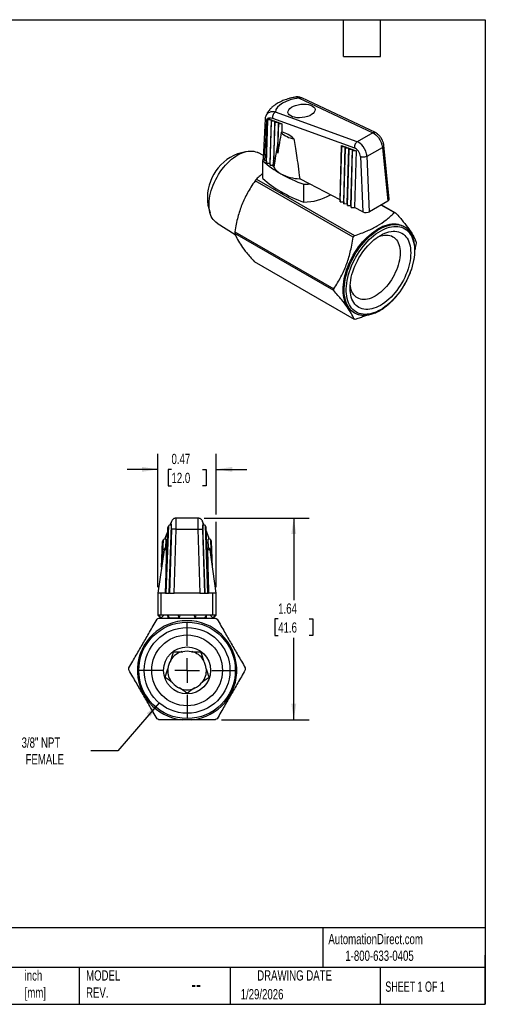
# Model space of a CAD drawing. Header units: inches. Extents: x 0.2 to 10.8, y 0.2 to 8.2.
# Tile 3 of 3: x 7 to 10.8, y 0.2 to 8.2. Entities that reach past the tile are written whole.
import ezdxf

# ---------------------------------------------------------------- set-up
doc = ezdxf.new("R2010")
doc.units = ezdxf.units.IN
doc.header["$MEASUREMENT"] = 0
doc.linetypes.add('SLD-Center', pattern=[0.75, 0.6, -0.05, 0.05, -0.05])
doc.linetypes.add('SLD-Solid', pattern=[0])
doc.layers.add('CENTER', color=40, linetype='SLD-Center')
doc.layers.add('DIMENSIONS', color=140, linetype='SLD-Solid', lineweight=25)
doc.layers.add('TEXT', color=140, linetype='SLD-Solid', lineweight=25)
doc.styles.add('SLDTEXTSTYLE0', font='TXT', dxfattribs={"width": 0.7})
doc.styles.add('SLDTEXTSTYLE1', font='TXT', dxfattribs={"width": 0.65})
doc.dimstyles.new('SLDDIMSTYLE0', dxfattribs={"dimtxt": 0.084961, "dimasz": 0.13, "dimexe": 0, "dimexo": 0.0625, "dimgap": 0.02124, "dimtad": 0, "dimtih": 1, "dimtoh": 1, "dimrnd": 1e-09, "dimzin": 12, "dimdsep": 46, "dimtxsty": 'SLDTEXTSTYLE0', "dimsah": 1, "dimcen": 0.09, "dimadec": 0, "dimazin": 3, "dimtfac": 1, "dimtofl": 0, "dimtmove": 0, "dimatfit": 3, "dimfxl": 0, "dimfrac": 2, "dimtolj": 1, "dimtzin": 12, "dimarcsym": 0})
doc.dimstyles.new('SLDDIMSTYLE1', dxfattribs={"dimtxt": 0.084961, "dimasz": 0.13, "dimexe": 0, "dimexo": 0.0625, "dimgap": 0.02124, "dimtad": 0, "dimtih": 1, "dimtoh": 1, "dimrnd": 1e-09, "dimdsep": 46, "dimtxsty": 'SLDTEXTSTYLE0', "dimsah": 1, "dimcen": 0.09, "dimadec": 0, "dimazin": 2, "dimtfac": 1, "dimtmove": 0, "dimatfit": 0, "dimfxl": 0, "dimfrac": 2, "dimtolj": 1, "dimtzin": 12, "dimarcsym": 0})
doc.dimstyles.new('SLDDIMSTYLE4', dxfattribs={"dimtxt": 0.084961, "dimasz": 0.13, "dimexe": 0, "dimexo": 0.0625, "dimgap": 0.02124, "dimtad": 0, "dimtih": 1, "dimtoh": 1, "dimrnd": 1e-09, "dimzin": 12, "dimdsep": 46, "dimtxsty": 'SLDTEXTSTYLE0', "dimsah": 1, "dimcen": 0, "dimadec": 0, "dimazin": 3, "dimtfac": 1, "dimtofl": 0, "dimtmove": 0, "dimatfit": 3, "dimfxl": 0, "dimfrac": 2, "dimtolj": 1, "dimtzin": 12, "dimarcsym": 0})

# ---------------------------------------------------------------- blocks, each defined once
blk = doc.blocks.new('_D_4')
at = {"layer": 'DIMENSIONS'}
for p, q in [((8.1019, 2.6992), (7.7675, 2.3106)), ((7.7675, 2.3106), (7.5488, 2.3106))]:
    blk.add_line(p, q, dxfattribs=at)
blk.add_solid([(8.1019, 2.6992), (8.0019, 2.6137), (8.0322, 2.5876)], dxfattribs=at)
at = {"layer": 'DIMENSIONS', "char_height": 0.08333, "attachment_point": 1, "style": 'SLDTEXTSTYLE0'}
for s, insert in [('3/8" NPT', (6.9858, 2.4181)), ('FEMALE', (7.0182, 2.283))]:
    blk.add_mtext(s, dxfattribs=dict(at, insert=insert))
blk = doc.blocks.new('_D_5')
at = {"layer": 'DIMENSIONS'}
for p, q in [((8.4684, 4.2), (9.3203, 4.2)), ((9.1953, 4.2), (9.1953, 3.5349)), ((9.0691, 3.3809), (9.0405, 3.3809)), ((9.0405, 3.3809), (9.0405, 3.2459)), ((9.3215, 3.3809), (9.3501, 3.3809)), ((9.3501, 3.3809), (9.3501, 3.2459)), ((9.0405, 3.2459), (9.0691, 3.2459)), ((9.1953, 2.5617), (9.1953, 3.2268)), ((9.3501, 3.2459), (9.3215, 3.2459)), ((8.6078, 2.5617), (9.3203, 2.5617))]:
    blk.add_line(p, q, dxfattribs=at)
for points in [[(9.1953, 4.2), (9.1753, 4.07), (9.2153, 4.07)], [(9.1953, 2.5617), (9.2153, 2.6917), (9.1753, 2.6917)]]:
    blk.add_solid(points, dxfattribs=at)
at = {"layer": 'DIMENSIONS', "char_height": 0.08333, "attachment_point": 1, "style": 'SLDTEXTSTYLE0'}
for s, insert in [('1.64', (9.0691, 3.5073)), ('41.6', (9.0691, 3.3533))]:
    blk.add_mtext(s, dxfattribs=dict(at, insert=insert))
blk = doc.blocks.new('_D_6')
at = {"layer": 'DIMENSIONS'}
for p, q in [((8.0929, 3.6393), (8.0929, 4.7214)), ((8.5653, 4.23), (8.5653, 4.7214)), ((8.0929, 4.5964), (7.8429, 4.5964)), ((8.2029, 4.5964), (8.1744, 4.5964)), ((8.1744, 4.5964), (8.1744, 4.4613)), ((8.4554, 4.5964), (8.4839, 4.5964)), ((8.4839, 4.5964), (8.4839, 4.4613)), ((8.5653, 4.5964), (8.8153, 4.5964)), ((8.1744, 4.4613), (8.2029, 4.4613)), ((8.4839, 4.4613), (8.4554, 4.4613)), ((8.5653, 3.6393), (8.5653, 4.17))]:
    blk.add_line(p, q, dxfattribs=at)
for points in [[(8.0929, 4.5964), (7.9629, 4.6164), (7.9629, 4.5764)], [(8.5653, 4.5964), (8.6953, 4.5764), (8.6953, 4.6164)]]:
    blk.add_solid(points, dxfattribs=at)
at = {"layer": 'DIMENSIONS', "char_height": 0.08333, "attachment_point": 1, "style": 'SLDTEXTSTYLE0'}
for s, insert in [('0.47', (8.2029, 4.7228)), ('12.0', (8.2029, 4.5687))]:
    blk.add_mtext(s, dxfattribs=dict(at, insert=insert))
blk = doc.blocks.new('SW_CENTERMARKSYMBOL_0')
at = {"layer": 'CENTER', "color": 0}
for p, q in [((0, 0.2), (0, 0.3874)), ((0, 0), (0, 0.1)), ((-0.2, 0), (-0.3874, 0)), ((0, 0), (-0.1, 0)), ((0, 0), (0, -0.1)), ((0, 0), (0.1, 0)), ((0.2, 0), (0.3874, 0)), ((0, -0.2), (0, -0.3874))]:
    blk.add_line(p, q, dxfattribs=at)

msp = doc.modelspace()

# ---------------------------------------------------------------- linework, layer by layer
for p, q in [((9.2402, 7.6122), (9.8368, 7.3311)), ((9.8574, 7.3327), (9.2608, 7.6138)), ((8.9625, 7.4419), (8.9477, 7.1223)), ((8.9684, 7.4678), (8.9675, 7.4656)), ((8.9727, 7.0995), (8.9824, 7.4448)), ((8.9839, 7.4342), (8.9825, 7.4474)), ((8.9843, 7.4467), (9.0118, 7.4367)), ((9.0231, 7.4502), (9.6873, 7.2081)), ((9.7099, 7.2579), (9.0457, 7.4999)), ((8.974, 7.0841), (8.9839, 7.4342)), ((9.0118, 7.4367), (8.9839, 7.4342)), ((9.0118, 7.4367), (9.0018, 7.0843)), ((9.0032, 7.0688), (9.0132, 7.4235)), ((9.0118, 7.4367), (9.0411, 7.426)), ((9.0132, 7.4235), (9.0118, 7.4367)), ((9.0411, 7.426), (9.0132, 7.4235)), ((9.0411, 7.426), (9.032, 7.1056)), ((9.0324, 7.0535), (9.0425, 7.4128)), ((9.0411, 7.426), (9.0704, 7.4154)), ((9.0425, 7.4128), (9.0411, 7.426)), ((9.0704, 7.4154), (9.0425, 7.4128)), ((9.0651, 7.1662), (9.0718, 7.4022)), ((9.0704, 7.4154), (9.0658, 7.2525)), ((9.0704, 7.4154), (9.0996, 7.4047)), ((9.0718, 7.4022), (9.0704, 7.4154)), ((9.0996, 7.4047), (9.0718, 7.4022)), ((9.0996, 7.4047), (9.0977, 7.3364)), ((9.8368, 7.3311), (9.7099, 7.2579)), ((9.5713, 6.786), (9.5838, 7.2282)), ((9.5727, 6.77), (9.5853, 7.215)), ((9.5838, 7.2282), (9.6131, 7.2175)), ((9.5853, 7.215), (9.5838, 7.2282)), ((9.6131, 7.2175), (9.5853, 7.215)), ((9.6005, 6.7708), (9.6131, 7.2175)), ((9.6019, 6.7547), (9.6145, 7.2043)), ((9.6131, 7.2175), (9.6424, 7.2068)), ((9.6145, 7.2043), (9.6131, 7.2175)), ((9.6424, 7.2068), (9.6145, 7.2043)), ((9.6297, 6.7555), (9.6424, 7.2068)), ((9.6424, 7.2068), (9.6717, 7.1962)), ((9.6438, 7.1937), (9.6424, 7.2068)), ((9.7899, 7.1402), (9.9148, 7.2123)), ((9.9148, 7.2123), (9.9583, 6.7749)), ((9.9697, 6.7923), (9.9262, 7.2295)), ((8.8027, 7.1773), (8.7393, 7.1608)), ((8.9488, 7.1453), (8.9026, 7.1697)), ((9.631, 6.7394), (9.6438, 7.1937)), ((9.6717, 7.1962), (9.6438, 7.1937)), ((9.6588, 6.7402), (9.6717, 7.1962)), ((9.6602, 6.7242), (9.6731, 7.183)), ((9.6717, 7.1962), (9.701, 7.1855)), ((9.6731, 7.183), (9.6717, 7.1962)), ((9.701, 7.1855), (9.6731, 7.183)), ((9.701, 7.1855), (9.688, 6.725)), ((9.7357, 7.1377), (9.7565, 6.6891)), ((9.8108, 6.6898), (9.7899, 7.1402)), ((8.9437, 6.9599), (8.9437, 7.1046)), ((8.9727, 7.0995), (8.9606, 7.1058)), ((8.9727, 7.0995), (8.974, 7.0841)), ((8.974, 7.0841), (9.0018, 7.0843)), ((9.0018, 7.0843), (9.0032, 7.0688)), ((9.0032, 7.0688), (9.026, 7.069)), ((9.032, 7.1056), (9.026, 7.069)), ((9.0322, 7.0548), (9.0324, 7.0535)), ((9.0324, 7.0535), (9.033, 7.0535)), ((9.6772, 6.4822), (8.8815, 6.9415)), ((8.8922, 6.9546), (9.6877, 6.4953)), ((9.3231, 6.916), (9.2432, 6.9579)), ((9.2766, 6.7678), (9.2766, 6.9124)), ((9.5713, 6.786), (9.3231, 6.916)), ((9.0911, 6.8529), (9.1064, 6.844)), ((8.4982, 6.7431), (8.5156, 6.6799)), ((9.5713, 6.786), (9.5727, 6.77)), ((9.5727, 6.77), (9.6005, 6.7708)), ((9.6005, 6.7708), (9.6019, 6.7547)), ((9.6019, 6.7547), (9.6297, 6.7555)), ((9.6297, 6.7555), (9.631, 6.7394)), ((9.631, 6.7394), (9.6588, 6.7402)), ((9.6588, 6.7402), (9.6602, 6.7242)), ((9.6602, 6.7242), (9.688, 6.725)), ((9.7565, 6.6891), (9.688, 6.725)), ((9.9583, 6.7749), (9.8108, 6.6898)), ((10.0111, 6.6821), (9.9043, 6.7437)), ((9.9087, 6.7463), (10.0218, 6.6811)), ((8.5721, 6.5973), (8.719, 6.5048)), ((10.0919, 6.5675), (10.0835, 6.5723)), ((9.5197, 6.0488), (8.7156, 6.513)), ((8.7158, 6.527), (9.5195, 6.063)), ((8.8733, 6.2852), (9.6855, 5.8164)), ((9.68, 5.8733), (9.6884, 5.8685)), ((8.2026, 4.1741), (8.1904, 4.1422)), ((8.1928, 4.1424), (8.2001, 4.1615)), ((8.203, 4.1742), (8.2001, 4.1615)), ((8.4184, 4.2), (8.2398, 4.2)), ((8.4553, 4.1741), (8.4581, 4.1615)), ((8.4678, 4.1422), (8.4556, 4.1741)), ((8.4581, 4.1615), (8.4654, 4.1424)), ((8.1523, 4.0362), (8.1721, 4.0881)), ((8.1547, 3.5893), (8.1733, 4.1245)), ((8.1723, 4.0947), (8.1548, 4.0488)), ((8.1566, 3.5893), (8.1755, 4.1301)), ((8.1585, 3.5893), (8.1776, 4.1356)), ((8.1604, 3.5893), (8.1797, 4.1411)), ((8.1753, 4.1247), (8.1733, 4.1245)), ((8.1774, 4.1303), (8.1755, 4.1301)), ((8.1795, 4.1358), (8.1776, 4.1356)), ((8.2004, 4.1432), (8.1797, 4.1411)), ((8.2004, 4.1432), (8.1811, 3.5893)), ((8.2015, 4.1081), (8.1856, 3.5893)), ((8.2248, 3.5893), (8.2408, 4.1102)), ((8.2408, 4.1102), (8.4174, 4.1102)), ((8.4174, 4.1102), (8.4334, 3.5893)), ((8.4727, 3.5893), (8.4567, 4.1081)), ((8.4772, 3.5893), (8.4579, 4.1432)), ((8.4786, 4.1411), (8.4579, 4.1432)), ((8.4978, 3.5893), (8.4786, 4.1411)), ((8.4807, 4.1356), (8.4787, 4.1358)), ((8.4997, 3.5893), (8.4807, 4.1356)), ((8.4828, 4.1301), (8.4809, 4.1303)), ((8.5016, 3.5893), (8.4828, 4.1301)), ((8.4849, 4.1245), (8.483, 4.1247)), ((8.5036, 3.5893), (8.4849, 4.1245)), ((8.5034, 4.0488), (8.4859, 4.0947)), ((8.4862, 4.0881), (8.5059, 4.0362)), ((8.1228, 3.8019), (8.1301, 4.0111)), ((8.1253, 3.82), (8.1322, 4.0166)), ((8.1279, 3.8382), (8.1343, 4.0222)), ((8.132, 4.0113), (8.1301, 4.0111)), ((8.1304, 3.8563), (8.1364, 4.0277)), ((8.1341, 4.0168), (8.1322, 4.0166)), ((8.1362, 4.0223), (8.1343, 4.0222)), ((8.1571, 4.0298), (8.1364, 4.0277)), ((8.1551, 4.0488), (8.1523, 4.0362)), ((8.1571, 4.0298), (8.1546, 3.9574)), ((8.5037, 3.9574), (8.5011, 4.0298)), ((8.5218, 4.0277), (8.5011, 4.0298)), ((8.5059, 4.0362), (8.5031, 4.0488)), ((8.5278, 3.8563), (8.5218, 4.0277)), ((8.5239, 4.0222), (8.522, 4.0223)), ((8.5304, 3.8382), (8.5239, 4.0222)), ((8.5261, 4.0166), (8.5241, 4.0168)), ((8.5329, 3.82), (8.5261, 4.0166)), ((8.5282, 4.0111), (8.5262, 4.0113)), ((8.5355, 3.8019), (8.5282, 4.0111)), ((8.1427, 3.9436), (8.0929, 3.5893)), ((8.1605, 3.9436), (8.1427, 3.9436)), ((8.5155, 3.9436), (8.4977, 3.9436)), ((8.5653, 3.5893), (8.5155, 3.9436)), ((8.0929, 3.5893), (8.0929, 3.4121)), ((8.1198, 3.5893), (8.0929, 3.5893)), ((8.1198, 3.4121), (8.1198, 3.5893)), ((8.1547, 3.5893), (8.1198, 3.5893)), ((8.1547, 3.5893), (8.1566, 3.5893)), ((8.1566, 3.5893), (8.1585, 3.5893)), ((8.1585, 3.5893), (8.1604, 3.5893)), ((8.1604, 3.5893), (8.1811, 3.5893)), ((8.1856, 3.5893), (8.1811, 3.5893)), ((8.1856, 3.5893), (8.2248, 3.5893)), ((8.4334, 3.5893), (8.2248, 3.5893)), ((8.4334, 3.5893), (8.4727, 3.5893)), ((8.4772, 3.5893), (8.4727, 3.5893)), ((8.4772, 3.5893), (8.4978, 3.5893)), ((8.4978, 3.5893), (8.4997, 3.5893)), ((8.4997, 3.5893), (8.5016, 3.5893)), ((8.5016, 3.5893), (8.5036, 3.5893)), ((8.5385, 3.5893), (8.5036, 3.5893)), ((8.5385, 3.4121), (8.5385, 3.5893)), ((8.5653, 3.5893), (8.5385, 3.5893)), ((8.5653, 3.4121), (8.5653, 3.5893)), ((8.0929, 3.4121), (8.1146, 3.3905)), ((8.1198, 3.4121), (8.0929, 3.4121)), ((8.1196, 3.3905), (8.0985, 3.4121)), ((8.1146, 3.3905), (8.1196, 3.3905)), ((8.1408, 3.4121), (8.1196, 3.3905)), ((8.5385, 3.4121), (8.1198, 3.4121)), ((8.1748, 3.4043), (8.1695, 3.4121)), ((8.1696, 3.4121), (8.1842, 3.3905)), ((8.1726, 3.4043), (8.1726, 3.3885)), ((8.1748, 3.4043), (8.1726, 3.4043)), ((8.1842, 3.3905), (8.2646, 3.3905)), ((8.2646, 3.3905), (8.2581, 3.4121)), ((8.2711, 3.4121), (8.2646, 3.3905)), ((8.3937, 3.3905), (8.3872, 3.4121)), ((8.4002, 3.4121), (8.3937, 3.3905)), ((8.3937, 3.3905), (8.4741, 3.3905)), ((8.4741, 3.3905), (8.4887, 3.4121)), ((8.4856, 3.4043), (8.4834, 3.4043)), ((8.4856, 3.3885), (8.4856, 3.4043)), ((8.5386, 3.3905), (8.5175, 3.4121)), ((8.5175, 3.4121), (8.5386, 3.3905)), ((8.5653, 3.4121), (8.5385, 3.4121)), ((8.5597, 3.4121), (8.5386, 3.3905)), ((8.5386, 3.3905), (8.5437, 3.3905)), ((8.5437, 3.3905), (8.5653, 3.4121))]:
    msp.add_line(p, q)
at = {"flags": 128}
for points in [[(9.0658, 7.2525), (9.0571, 7.2), (9.048, 7.145), (9.0406, 7.1001), (9.033, 7.0535)], [(8.5721, 6.5973), (8.5613, 6.605), (8.5509, 6.6146), (8.5415, 6.6256), (8.5331, 6.6379), (8.5259, 6.6516), (8.5198, 6.6665), (8.5149, 6.6826), (8.5111, 6.6997), (8.5087, 6.7177), (8.5074, 6.7367), (8.5074, 6.7564), (8.5087, 6.7768), (8.5111, 6.7977), (8.5149, 6.8191), (8.5198, 6.8408), (8.5259, 6.8627), (8.5331, 6.8848), (8.5415, 6.9068), (8.5509, 6.9287), (8.5613, 6.9503), (8.5727, 6.9716), (8.585, 6.9924), (8.5981, 7.0125), (8.612, 7.032), (8.6266, 7.0507), (8.6418, 7.0685), (8.6575, 7.0853), (8.6737, 7.101), (8.6902, 7.1155), (8.707, 7.1288), (8.7239, 7.1407), (8.741, 7.1513), (8.7581, 7.1604), (8.775, 7.1681), (8.7918, 7.1742), (8.8083, 7.1787), (8.8245, 7.1817), (8.8402, 7.183), (8.8554, 7.1828), (8.87, 7.1809), (8.8839, 7.1775), (8.897, 7.1724), (8.9026, 7.1697)], [(9.0323, 7.054), (9.0287, 7.0617), (9.026, 7.069)], [(9.68, 5.8733), (9.6719, 5.8784), (9.6596, 5.8878), (9.6482, 5.8987), (9.6379, 5.911), (9.6286, 5.9246), (9.6205, 5.9395), (9.6135, 5.9557), (9.6076, 5.9731), (9.603, 5.9915), (9.5996, 6.011), (9.5974, 6.0314), (9.5965, 6.0526), (9.5968, 6.0746), (9.5983, 6.0972), (9.6011, 6.1203), (9.6051, 6.144), (9.6104, 6.1679), (9.6168, 6.1921), (9.6244, 6.2165), (9.6331, 6.2408), (9.6429, 6.2651), (9.6537, 6.2892), (9.6655, 6.313), (9.6783, 6.3364), (9.692, 6.3593), (9.7065, 6.3816), (9.7217, 6.4033), (9.7377, 6.4241), (9.7543, 6.4441), (9.7715, 6.463), (9.7891, 6.481), (9.8071, 6.4978), (9.8255, 6.5134), (9.8441, 6.5277), (9.8629, 6.5407), (9.8818, 6.5523), (9.9006, 6.5625), (9.9194, 6.5712), (9.938, 6.5783), (9.9564, 6.5839), (9.9744, 6.588), (9.9921, 6.5904), (10.0092, 6.5912), (10.0258, 6.5904), (10.0418, 6.588), (10.057, 6.584), (10.0715, 6.5784), (10.0835, 6.5723)], [(9.6682, 5.8827), (9.6679, 5.883), (9.6566, 5.8939), (9.6462, 5.9061), (9.637, 5.9198), (9.6288, 5.9347), (9.6218, 5.9509), (9.616, 5.9683), (9.6113, 5.9867), (9.6079, 6.0062), (9.6057, 6.0266), (9.6048, 6.0478), (9.6051, 6.0697), (9.6067, 6.0924), (9.6095, 6.1155), (9.6135, 6.1391), (9.6187, 6.1631), (9.6251, 6.1873), (9.6327, 6.2116), (9.6414, 6.236), (9.6512, 6.2603), (9.662, 6.2844), (9.6739, 6.3082), (9.6867, 6.3316), (9.7003, 6.3545), (9.7148, 6.3768), (9.7301, 6.3984), (9.7461, 6.4193), (9.7627, 6.4392), (9.7798, 6.4582), (9.7975, 6.4762), (9.8155, 6.493), (9.8339, 6.5086), (9.8525, 6.5229), (9.8713, 6.5359), (9.8901, 6.5475), (9.909, 6.5577), (9.9278, 6.5664), (9.9464, 6.5735), (9.9647, 6.5791), (9.9828, 6.5831), (10.0004, 6.5856), (10.0176, 6.5864), (10.0342, 6.5856), (10.0501, 6.5832), (10.0654, 6.5792), (10.0704, 6.5775)], [(9.8985, 5.8933), (9.88, 5.8833), (9.8615, 5.8749), (9.8433, 5.8679), (9.8253, 5.8624), (9.8076, 5.8586), (9.7903, 5.8563), (9.7735, 5.8556), (9.7573, 5.8565), (9.7417, 5.859), (9.7268, 5.863), (9.7127, 5.8687), (9.6994, 5.8759), (9.6869, 5.8846), (9.6755, 5.8947), (9.665, 5.9063), (9.6556, 5.9192), (9.6472, 5.9335), (9.64, 5.949), (9.6339, 5.9657), (9.629, 5.9835), (9.6253, 6.0023), (9.6229, 6.0221), (9.6216, 6.0427), (9.6216, 6.0641), (9.6229, 6.0861), (9.6253, 6.1087), (9.629, 6.1318), (9.6339, 6.1552), (9.64, 6.1789), (9.6472, 6.2028), (9.6556, 6.2267), (9.665, 6.2505), (9.6755, 6.2742), (9.6869, 6.2976), (9.6994, 6.3206), (9.7127, 6.3431), (9.7268, 6.3651), (9.7417, 6.3864), (9.7573, 6.4069), (9.7735, 6.4265), (9.7903, 6.4452), (9.8076, 6.4629), (9.8253, 6.4794), (9.8433, 6.4948), (9.8615, 6.5089), (9.88, 6.5217), (9.8985, 6.533), (9.917, 6.543), (9.9354, 6.5515), (9.9536, 6.5585), (9.9716, 6.5639), (9.9893, 6.5678), (10.0066, 6.5701), (10.0234, 6.5708), (10.0396, 6.5699), (10.0552, 6.5674), (10.0701, 6.5633), (10.0843, 6.5577), (10.0976, 6.5505), (10.11, 6.5418), (10.1215, 6.5317), (10.1319, 6.5201), (10.1414, 6.5071), (10.1497, 6.4929), (10.157, 6.4774), (10.163, 6.4607), (10.1679, 6.4429), (10.1716, 6.4241), (10.1741, 6.4043), (10.1753, 6.3837), (10.1753, 6.3623), (10.1741, 6.3403), (10.1716, 6.3177), (10.1679, 6.2946), (10.163, 6.2711), (10.157, 6.2474), (10.1497, 6.2236), (10.1414, 6.1997), (10.1319, 6.1759), (10.1215, 6.1522), (10.11, 6.1288), (10.0976, 6.1058), (10.0843, 6.0832), (10.0701, 6.0613), (10.0552, 6.04), (10.0396, 6.0195), (10.0234, 5.9998), (10.0066, 5.9811), (9.9893, 5.9635), (9.9716, 5.9469), (9.9536, 5.9316), (9.9354, 5.9175), (9.917, 5.9047), (9.8985, 5.8933)], [(9.8985, 5.9287), (9.8809, 5.9193), (9.8634, 5.9113), (9.8461, 5.9049), (9.8291, 5.9001), (9.8124, 5.8969), (9.7961, 5.8953), (9.7804, 5.8953), (9.7653, 5.8969), (9.7508, 5.9002), (9.7371, 5.905), (9.7243, 5.9114), (9.7123, 5.9194), (9.7012, 5.9288), (9.6912, 5.9397), (9.6822, 5.952), (9.6744, 5.9656), (9.6676, 5.9805), (9.6621, 5.9966), (9.6577, 6.0137), (9.6546, 6.0319), (9.6527, 6.051), (9.6521, 6.071), (9.6527, 6.0916), (9.6546, 6.1129), (9.6577, 6.1347), (9.6621, 6.1569), (9.6676, 6.1793), (9.6744, 6.202), (9.6822, 6.2247), (9.6912, 6.2473), (9.7012, 6.2698), (9.7123, 6.292), (9.7243, 6.3138), (9.7371, 6.3351), (9.7508, 6.3557), (9.7653, 6.3756), (9.7804, 6.3947), (9.7961, 6.4129), (9.8124, 6.43), (9.8291, 6.4461), (9.8461, 6.4609), (9.8634, 6.4745), (9.8809, 6.4868), (9.8985, 6.4977), (9.916, 6.5071), (9.9335, 6.515), (9.9508, 6.5214), (9.9679, 6.5262), (9.9846, 6.5294), (10.0008, 6.5311), (10.0165, 6.531), (10.0317, 6.5294), (10.0461, 6.5262), (10.0598, 6.5213), (10.0727, 6.5149), (10.0847, 6.507), (10.0957, 6.4975), (10.1057, 6.4866), (10.1147, 6.4744), (10.1226, 6.4607), (10.1293, 6.4459), (10.1349, 6.4298), (10.1392, 6.4126), (10.1423, 6.3945), (10.1442, 6.3753), (10.1448, 6.3554), (10.1442, 6.3348), (10.1423, 6.3135), (10.1392, 6.2917), (10.1349, 6.2695), (10.1293, 6.247), (10.1226, 6.2244), (10.1147, 6.2017), (10.1057, 6.179), (10.0957, 6.1565), (10.0847, 6.1344), (10.0727, 6.1126), (10.0598, 6.0913), (10.0461, 6.0707), (10.0317, 6.0507), (10.0165, 6.0316), (10.0008, 6.0135), (9.9846, 5.9963), (9.9679, 5.9803), (9.9508, 5.9654), (9.9335, 5.9518), (9.916, 5.9395), (9.8985, 5.9287)], [(9.8758, 6.4834), (9.8871, 6.4882), (9.9028, 6.4937), (9.9181, 6.4975), (9.9331, 6.4998), (9.9476, 6.5004), (9.9615, 6.4995), (9.9748, 6.4969), (9.9873, 6.4927), (9.999, 6.487), (10.0098, 6.4797), (10.0197, 6.4709), (10.0286, 6.4607), (10.0364, 6.4492), (10.0431, 6.4363), (10.0486, 6.4222), (10.0529, 6.407), (10.056, 6.3907), (10.0579, 6.3735), (10.0585, 6.3554), (10.0579, 6.3366), (10.056, 6.3173), (10.0529, 6.2974), (10.0486, 6.2771), (10.0431, 6.2567), (10.0364, 6.2361), (10.0286, 6.2155), (10.0197, 6.1951), (10.0098, 6.1749), (9.999, 6.1551), (9.9873, 6.1358), (9.9748, 6.1172), (9.9615, 6.0993), (9.9476, 6.0823), (9.9331, 6.0662), (9.9181, 6.0512), (9.9028, 6.0373), (9.8871, 6.0247), (9.8713, 6.0133), (9.8553, 6.0034)], [(9.8553, 6.0034), (9.8394, 5.9949), (9.8235, 5.988), (9.8079, 5.9825), (9.7925, 5.9786), (9.7775, 5.9764), (9.7631, 5.9757), (9.7491, 5.9767), (9.7359, 5.9793), (9.7233, 5.9834), (9.7116, 5.9892), (9.7008, 5.9965), (9.6909, 6.0052), (9.682, 6.0154), (9.6742, 6.027), (9.6676, 6.0399), (9.662, 6.054), (9.6577, 6.0692), (9.6546, 6.0855), (9.6531, 6.0977)], [(8.1605, 3.9436), (8.1597, 3.9494), (8.1589, 3.9536), (8.1581, 3.9564), (8.1573, 3.9577), (8.157, 3.9578)], [(8.4977, 3.9436), (8.4985, 3.9494), (8.4993, 3.9536), (8.5001, 3.9564), (8.5009, 3.9577), (8.5012, 3.9578)]]:
    msp.add_lwpolyline(points, dxfattribs=at)
for radius in [0.3917, 0.3484, 0.2874, 0.1909]:
    msp.add_circle((8.3291, 2.9633), radius)
for centre, radius, start, end in [((9.2259, 7.4705), 0.191, 226.06557, 260.74087), ((9.0607, 7.1555), 0.1847, 43.25581, 78.49192), ((8.8809, 6.8006), 0.387, 111.46307, 188.5423), ((9.0525, 7.0934), 0.1093, 163.68563, 174.15253), ((9.497, 7.7114), 0.8212, 227.64459, 240.37989), ((9.1575, 7.1256), 0.1442, 209.97832, 242.59856), ((9.249, 7.2915), 0.3337, 241.76091, 269.00117), ((9.6626, 7.9983), 1.1524, 240.27148, 250.42767), ((9.497, 7.5668), 0.8212, 227.64459, 240.37989), ((9.2586, 7.4476), 0.5354, 271.91837, 276.91434), ((9.6626, 7.8536), 1.1524, 240.27148, 250.42767), ((9.2132, 7.0291), 0.2136, 240.02188, 244.06347), ((9.2721, 7.2025), 0.4348, 270.59046, 300.40155), ((10.0241, 6.4502), 0.1355, 49.51264, 70.04899), ((9.7561, 5.9858), 0.1355, 229.56866, 249.93675), ((8.3291, 2.9633), 0.4035, 275.66158, 264.33842), ((8.3291, 2.9633), 0.1555, 148.82545, 175.17455), ((8.3291, 2.9633), 0.1575, 105.27481, 147.09481), ((8.3291, 2.9633), 0.1555, 76.82545, 103.17455), ((8.3291, 2.9633), 0.1575, 33.19949, 75.04826), ((8.3291, 2.9633), 0.1555, 4.82545, 31.17455), ((8.3291, 2.9633), 0.1575, 177.35479, 219.13427), ((8.3291, 2.9633), 0.1575, 321.12915, 2.99512), ((8.3291, 2.9633), 0.1555, 220.82545, 247.17455), ((8.3291, 2.9633), 0.1575, 249.43914, 270), ((8.3291, 2.9633), 0.1575, 270, 290.93584), ((8.3291, 2.9633), 0.1555, 292.82545, 319.17455)]:
    msp.add_arc(centre, radius, start, end)
for centre, major_axis, ratio, start_param, end_param in [((9.2478, 7.5126), (0.202, 0.0217), 0.491858, 1.55561, 3.051304), ((9.6919, 7.1563), (-0.0302, 0.0508), 0.625621, 4.006187, 5.629343), ((9.9303, 6.791), (0.0395, -0.0001), 0.575739, 5.502448, 6.342091), ((9.7829, 6.7059), (0.0394, -0.0001), 0.578827, 3.980509, 5.499809), ((8.1984, 4.103), (0.0021, 0.0591), 0.048645, 4.80136, 6.424516), ((8.4598, 4.103), (-0.0021, 0.0591), 0.048645, 6.141854, 7.76501)]:
    msp.add_ellipse(centre, major_axis=major_axis, ratio=ratio, start_param=start_param, end_param=end_param)
msp.add_ellipse((9.2582, 7.5083), major_axis=(0.1101, 0.0118), ratio=0.491858)
for points, knots in [([(9.2153, 7.6218), (9.2136, 7.6215), (9.2025, 7.6202), (9.1831, 7.6161), (9.1579, 7.61), (9.1354, 7.6031), (9.1155, 7.596), (9.0958, 7.5878), (9.0774, 7.5789), (9.0607, 7.5695), (9.0473, 7.5609), (9.037, 7.5535), (9.0288, 7.5472), (9.0215, 7.541), (9.0134, 7.5336), (9.0042, 7.5244), (8.9964, 7.5154), (8.9904, 7.5075), (8.9863, 7.5018), (8.9821, 7.4954), (8.9775, 7.4878), (8.9725, 7.4784), (8.9696, 7.4714), (8.9682, 7.4679)], [0, 0, 0, 0, 0.015311, 0.099125, 0.17699, 0.248814, 0.314504, 0.373979, 0.451374, 0.514416, 0.566999, 0.6133, 0.64576, 0.675081, 0.712453, 0.761272, 0.815106, 0.843459, 0.86745, 0.888616, 0.918348, 0.959279, 1, 1, 1, 1]), ([(9.2607, 7.6138), (9.2569, 7.6155), (9.2491, 7.6187), (9.2375, 7.6215), (9.226, 7.6229), (9.2189, 7.6222), (9.2153, 7.6219)], [0, 0, 0, 0, 0.240345, 0.487001, 0.740063, 1, 1, 1, 1]), ([(9.2153, 7.6216), (9.2157, 7.6218), (9.2184, 7.6226), (9.2241, 7.6214), (9.2321, 7.6184), (9.2375, 7.6143), (9.2402, 7.6122)], [0, 0, 0, 0, 0.055614, 0.377957, 0.693166, 1, 1, 1, 1]), ([(9.2608, 7.6135), (9.2578, 7.6146), (9.2514, 7.6168), (9.2441, 7.6138), (9.2402, 7.6122)], [0, 0, 0, 0, 0.476392, 1, 1, 1, 1]), ([(8.9627, 7.4419), (8.9626, 7.4415), (8.9623, 7.4393), (8.9641, 7.435), (8.9683, 7.4295), (8.973, 7.4266), (8.9754, 7.4251)], [0, 0, 0, 0, 0.055883, 0.370544, 0.685271, 1, 1, 1, 1]), ([(8.9674, 7.4663), (8.966, 7.4624), (8.9635, 7.4545), (8.9628, 7.4461), (8.9625, 7.4419)], [0, 0, 0, 0, 0.508327, 1, 1, 1, 1]), ([(9.0457, 7.4999), (9.0408, 7.5007), (9.0309, 7.5022), (9.0166, 7.5019), (9.003, 7.4993), (8.9905, 7.4942), (8.9798, 7.4862), (8.9721, 7.4774), (8.9694, 7.4704), (8.9684, 7.4678)], [0, 0, 0, 0, 0.142734, 0.289363, 0.439311, 0.592913, 0.74988, 0.909606, 1, 1, 1, 1]), ([(8.9843, 7.4467), (8.9889, 7.4511), (8.995, 7.4534), (9.0084, 7.4542), (9.0158, 7.4529), (9.0231, 7.4502)], [0, 0, 0, 0, 0.5, 0.5, 1, 1, 1, 1]), ([(9.0457, 7.4999), (9.0389, 7.4957), (9.0326, 7.4879), (9.0243, 7.4695), (9.0223, 7.459), (9.0231, 7.4502)], [0, 0, 0, 0, 0.5, 0.5, 1, 1, 1, 1]), ([(9.0975, 7.3364), (9.0965, 7.3362), (9.0956, 7.3358), (9.094, 7.3346), (9.0934, 7.3338), (9.0934, 7.333)], [0, 0, 0, 0, 0.5, 0.5, 1, 1, 1, 1]), ([(9.1952, 7.282), (9.2025, 7.2448), (9.21, 7.2003), (9.2258, 7.0936), (9.2342, 7.0315), (9.2432, 6.9579)], [0, 0, 0, 0, 0.5, 0.5, 1, 1, 1, 1]), ([(9.8368, 7.3311), (9.8406, 7.3327), (9.8479, 7.3357), (9.8542, 7.3335), (9.8572, 7.3325)], [0, 0, 0, 0, 0.527887, 1, 1, 1, 1]), ([(9.8368, 7.3311), (9.8522, 7.3242), (9.8905, 7.2915), (9.9125, 7.238), (9.9148, 7.2123)], [-0.535338, -0.535338, -0.535338, -0.535338, 0.1603, 1.087818, 1.087818, 1.087818, 1.087818]), ([(9.9262, 7.2293), (9.9256, 7.2338), (9.9245, 7.2419), (9.9209, 7.2546), (9.9168, 7.2655), (9.9129, 7.274), (9.9097, 7.28), (9.9069, 7.285), (9.9035, 7.2904), (9.8991, 7.2968), (9.8935, 7.3039), (9.8865, 7.3115), (9.8784, 7.3191), (9.8685, 7.3268), (9.8612, 7.3307), (9.8573, 7.3327)], [0, 0, 0, 0, 0.108709, 0.199339, 0.30272, 0.368478, 0.409066, 0.453032, 0.496172, 0.550391, 0.626517, 0.698784, 0.784729, 0.884955, 1, 1, 1, 1]), ([(9.7099, 7.2579), (9.704, 7.2542), (9.6912, 7.2396), (9.6864, 7.2182), (9.6873, 7.2081)], [0, 0, 0, 0, 0.428571, 1, 1, 1, 1]), ([(9.7899, 7.1402), (9.7884, 7.1663), (9.7666, 7.2199), (9.7264, 7.2515), (9.7099, 7.2579)], [-1.087818, -1.087818, -1.087818, -1.087818, -0.1603, 0.535338, 0.535338, 0.535338, 0.535338]), ([(9.9148, 7.2123), (9.9178, 7.2147), (9.9239, 7.2193), (9.9271, 7.2257), (9.926, 7.2288), (9.9258, 7.2293)], [0, 0, 0, 0, 0.455128, 0.910256, 1, 1, 1, 1]), ([(8.9479, 7.1223), (8.9479, 7.1219), (8.9475, 7.119), (8.9504, 7.1136), (8.9557, 7.1086), (8.9598, 7.1063), (8.9606, 7.1058)], [0, 0, 0, 0, 0.0615727, 0.4739732, 0.8846118, 1, 1, 1, 1]), ([(9.7899, 7.1402), (9.7828, 7.1364), (9.773, 7.134), (9.7531, 7.133), (9.7431, 7.1346), (9.7357, 7.1377)], [0, 0, 0, 0, 0.5, 0.5, 1, 1, 1, 1]), ([(8.9437, 7.0014), (8.9362, 6.9952), (8.9178, 6.98), (8.9017, 6.964), (8.8922, 6.9546)], [0, 0, 0, 0, 0.41197, 1, 1, 1, 1]), ([(8.8815, 6.9415), (8.857, 6.9064), (8.8368, 6.8739), (8.8019, 6.81), (8.7871, 6.7786), (8.7613, 6.714), (8.7503, 6.6808), (8.7311, 6.609), (8.7229, 6.5706), (8.7158, 6.527)], [0, 0, 0, 0, 0.25, 0.25, 0.5, 0.5, 0.75, 0.75, 1, 1, 1, 1]), ([(9.6877, 6.4953), (9.7267, 6.5082), (9.7601, 6.5208), (9.8206, 6.547), (9.8477, 6.5605), (9.8982, 6.5897), (9.9216, 6.6053), (9.967, 6.6402), (9.9889, 6.6596), (10.0111, 6.6821)], [0, 0, 0, 0, 0.25, 0.25, 0.5, 0.5, 0.75, 0.75, 1, 1, 1, 1]), ([(10.0218, 6.6811), (10.0463, 6.6537), (10.0665, 6.6302), (10.1014, 6.5875), (10.1162, 6.5683), (10.142, 6.5321), (10.153, 6.5151), (10.1722, 6.4818), (10.1805, 6.4655), (10.1875, 6.4486)], [0, 0, 0, 0, 0.25, 0.25, 0.5, 0.5, 0.75, 0.75, 1, 1, 1, 1]), ([(8.7156, 6.513), (8.7222, 6.4959), (8.7299, 6.4796), (8.748, 6.4466), (8.7585, 6.4299), (8.783, 6.3945), (8.797, 6.3759), (8.8305, 6.3344), (8.8498, 6.3117), (8.8733, 6.2852)], [0, 0, 0, 0, 0.25, 0.25, 0.5, 0.5, 0.75, 0.75, 1, 1, 1, 1]), ([(9.5195, 6.063), (9.5427, 6.0973), (9.5618, 6.1294), (9.5951, 6.1931), (9.6092, 6.2245), (9.6338, 6.2898), (9.6443, 6.3236), (9.6627, 6.3971), (9.6705, 6.4368), (9.6772, 6.4822)], [0, 0, 0, 0, 0.25, 0.25, 0.5, 0.5, 0.75, 0.75, 1, 1, 1, 1]), ([(9.7109, 5.8582), (9.7129, 5.8574), (9.7196, 5.8548), (9.7317, 5.8519), (9.7471, 5.8494), (9.7631, 5.8484), (9.7796, 5.8488), (9.7965, 5.8507), (9.8138, 5.8541), (9.8314, 5.8589), (9.8492, 5.8651), (9.8672, 5.8727), (9.8852, 5.8817), (9.9033, 5.892), (9.9213, 5.9036), (9.9392, 5.9164), (9.9569, 5.9304), (9.9742, 5.9455), (9.9913, 5.9616), (10.008, 5.9788), (10.0242, 5.9969), (10.0398, 6.0158), (10.0549, 6.0355), (10.0694, 6.0559), (10.0831, 6.077), (10.0961, 6.0985), (10.1083, 6.1206), (10.1197, 6.143), (10.1302, 6.1657), (10.1398, 6.1886), (10.1483, 6.2117), (10.1559, 6.2347), (10.1625, 6.2577), (10.168, 6.2806), (10.1724, 6.3032), (10.1757, 6.3255), (10.1779, 6.3474), (10.179, 6.3688), (10.1789, 6.3897), (10.1777, 6.4099), (10.1754, 6.4293), (10.1718, 6.448), (10.1672, 6.4658), (10.1614, 6.4825), (10.1546, 6.4983), (10.1466, 6.5129), (10.1377, 6.5264), (10.1277, 6.5386), (10.1195, 6.5472), (10.1144, 6.5513), (10.1132, 6.5522)], [0, 0, 0, 0, 0.008969, 0.029866, 0.050829, 0.071879, 0.093027, 0.114271, 0.135599, 0.156996, 0.178443, 0.199923, 0.221424, 0.242933, 0.264443, 0.285948, 0.307445, 0.328933, 0.350412, 0.371882, 0.393345, 0.4148, 0.436249, 0.457694, 0.479136, 0.500576, 0.522016, 0.543456, 0.564899, 0.586346, 0.607798, 0.629256, 0.650723, 0.672198, 0.693684, 0.715182, 0.736691, 0.758212, 0.779743, 0.801282, 0.822825, 0.844361, 0.86588, 0.887368, 0.908806, 0.930176, 0.951459, 0.972642, 0.99372, 1, 1, 1, 1]), ([(10.1877, 6.4345), (10.1853, 6.4181), (10.1827, 6.3999), (10.1791, 6.3819), (10.1788, 6.3801)], [0, 0, 0, 0, 0.898614, 1, 1, 1, 1]), ([(9.6855, 5.8164), (9.6786, 5.8332), (9.6705, 5.8495), (9.6514, 5.8826), (9.6405, 5.8995), (9.6148, 5.9356), (9.6, 5.9547), (9.5649, 5.9976), (9.5445, 6.0212), (9.5197, 6.0488)], [0, 0, 0, 0, 0.25, 0.25, 0.5, 0.5, 0.75, 0.75, 1, 1, 1, 1]), ([(9.7918, 5.8504), (9.7849, 5.8475), (9.7665, 5.8397), (9.7344, 5.828), (9.7091, 5.8197), (9.6961, 5.8154)], [0, 0, 0, 0, 0.226909, 0.604742, 1, 1, 1, 1]), ([(8.2398, 4.2), (8.2357, 4.1996), (8.2276, 4.1989), (8.2166, 4.1932), (8.2078, 4.1849), (8.2044, 4.1776), (8.2026, 4.174)], [0, 0, 0, 0, 0.247592, 0.495432, 0.746717, 1, 1, 1, 1]), ([(8.2408, 4.1102), (8.2409, 4.1169), (8.2411, 4.1302), (8.2413, 4.1488), (8.2413, 4.1653), (8.2412, 4.1788), (8.2409, 4.1894), (8.2405, 4.1965), (8.2402, 4.2002), (8.2399, 4.1996), (8.2398, 4.1995)], [0, 0, 0, 0, 0.138587, 0.275949, 0.412092, 0.547024, 0.672429, 0.80542, 0.945996, 1, 1, 1, 1]), ([(8.4184, 4.1995), (8.4184, 4.1996), (8.4181, 4.2002), (8.4177, 4.1965), (8.4173, 4.1894), (8.4171, 4.1806), (8.417, 4.1723), (8.4169, 4.1626), (8.417, 4.1488), (8.4171, 4.1302), (8.4173, 4.1169), (8.4174, 4.1102)], [0, 0, 0, 0, 0.053994, 0.194547, 0.327516, 0.452899, 0.520287, 0.587977, 0.724098, 0.861436, 1, 1, 1, 1]), ([(8.4556, 4.174), (8.454, 4.1775), (8.4506, 4.1846), (8.4418, 4.1931), (8.4307, 4.1989), (8.4226, 4.1996), (8.4184, 4.2)], [0, 0, 0, 0, 0.254819, 0.502847, 0.750284, 1, 1, 1, 1]), ([(8.2408, 4.1102), (8.2308, 4.1105), (8.2209, 4.1105), (8.2065, 4.1097), (8.202, 4.109), (8.2015, 4.1081)], [0, 0, 0, 0, 0.5, 0.5, 1, 1, 1, 1]), ([(8.4174, 4.1102), (8.426, 4.1105), (8.4459, 4.1105), (8.4562, 4.1091), (8.4567, 4.1081)], [0, 0, 0, 0, 0.428571, 1, 1, 1, 1]), ([(8.1548, 4.0486), (8.1542, 4.0469), (8.153, 4.0432), (8.1517, 4.0368), (8.151, 4.0324), (8.1506, 4.0292), (8.1506, 4.0291)], [0, 0, 0, 0, 0.269605, 0.582786, 0.99238, 1, 1, 1, 1]), ([(8.1509, 4.0291), (8.1511, 4.0307), (8.1516, 4.034), (8.1521, 4.0354), (8.1523, 4.0362)], [0, 0, 0, 0, 0.482441, 1, 1, 1, 1]), ([(8.5075, 4.0291), (8.5071, 4.0327), (8.5061, 4.0403), (8.5044, 4.0457), (8.5035, 4.0486)], [0, 0, 0, 0, 0.465293, 1, 1, 1, 1]), ([(8.5059, 4.0362), (8.5063, 4.0353), (8.5067, 4.0339), (8.5072, 4.0303), (8.5073, 4.0291)], [0, 0, 0, 0, 0.681492, 1, 1, 1, 1]), ([(8.157, 3.9578), (8.1568, 3.9578), (8.155, 3.9577), (8.1516, 3.957), (8.1476, 3.9546), (8.1446, 3.9511), (8.1429, 3.9472), (8.1428, 3.9447), (8.1427, 3.9436)], [0, 0, 0, 0, 0.035048, 0.261544, 0.479388, 0.68245, 0.871124, 1, 1, 1, 1]), ([(8.1605, 3.9436), (8.1597, 3.9042), (8.1586, 3.856), (8.1557, 3.7394), (8.154, 3.6709), (8.1518, 3.5893)], [0, 0, 0, 0, 0.5, 0.5, 1, 1, 1, 1]), ([(8.5064, 3.5893), (8.5043, 3.6709), (8.5025, 3.7394), (8.4997, 3.856), (8.4986, 3.9042), (8.4977, 3.9436)], [0, 0, 0, 0, 0.5, 0.5, 1, 1, 1, 1]), ([(8.5155, 3.9436), (8.5155, 3.9439), (8.5155, 3.9456), (8.5148, 3.9487), (8.5126, 3.9526), (8.5092, 3.9557), (8.5052, 3.9575), (8.5025, 3.9577), (8.5012, 3.9578)], [0, 0, 0, 0, 0.029036, 0.21003, 0.399618, 0.602191, 0.818615, 1, 1, 1, 1]), ([(7.8568, 2.9837), (7.8781, 3.0208), (7.8975, 3.0543), (7.9346, 3.1186), (7.9524, 3.1494), (7.988, 3.2111), (8.0059, 3.2421), (8.0436, 3.3074), (8.0634, 3.3417), (8.0855, 3.3799)], [0, 0, 0, 0, 0.25, 0.25, 0.5, 0.5, 0.75, 0.75, 1, 1, 1, 1]), ([(8.1004, 3.3885), (8.1437, 3.3885), (8.1828, 3.3885), (8.2577, 3.3885), (8.2934, 3.3885), (8.3648, 3.3885), (8.4005, 3.3885), (8.4754, 3.3885), (8.5146, 3.3885), (8.5578, 3.3885)], [0, 0, 0, 0, 0.25, 0.25, 0.5, 0.5, 0.75, 0.75, 1, 1, 1, 1]), ([(8.5728, 3.3799), (8.5948, 3.3417), (8.6146, 3.3074), (8.6523, 3.2421), (8.6702, 3.2111), (8.7059, 3.1494), (8.7236, 3.1186), (8.7607, 3.0543), (8.7801, 3.0208), (8.8015, 2.9837)], [0, 0, 0, 0, 0.25, 0.25, 0.5, 0.5, 0.75, 0.75, 1, 1, 1, 1]), ([(8.0855, 2.5704), (8.064, 2.6076), (8.0446, 2.6412), (8.0075, 2.7054), (7.9898, 2.736), (7.9543, 2.7975), (7.9365, 2.8284), (7.8988, 2.8937), (7.879, 2.928), (7.8568, 2.9665)], [0, 0, 0, 0, 0.25, 0.25, 0.5, 0.5, 0.75, 0.75, 1, 1, 1, 1]), ([(8.8015, 2.9665), (8.7793, 2.928), (8.7594, 2.8937), (8.7217, 2.8284), (8.7039, 2.7975), (8.6684, 2.736), (8.6507, 2.7054), (8.6136, 2.6412), (8.5943, 2.6076), (8.5728, 2.5704)], [0, 0, 0, 0, 0.25, 0.25, 0.5, 0.5, 0.75, 0.75, 1, 1, 1, 1]), ([(8.2893, 2.5617), (8.2584, 2.5617), (8.228, 2.5617), (8.1657, 2.5617), (8.1339, 2.5617), (8.1004, 2.5617)], [0, 0, 0, 0, 0.5, 0.5, 1, 1, 1, 1]), ([(8.3689, 2.5617), (8.3689, 2.5617), (8.3687, 2.5617), (8.3681, 2.5617), (8.3677, 2.5617), (8.3666, 2.5617), (8.3658, 2.5617), (8.3633, 2.5617), (8.3616, 2.5617), (8.3566, 2.5617), (8.3532, 2.5617), (8.3429, 2.5617), (8.336, 2.5617), (8.3222, 2.5617), (8.3153, 2.5617), (8.3051, 2.5617), (8.3016, 2.5617), (8.2966, 2.5617), (8.2949, 2.5617), (8.2924, 2.5617), (8.2916, 2.5617), (8.2905, 2.5617), (8.2902, 2.5617), (8.2896, 2.5617), (8.2893, 2.5617), (8.2893, 2.5617)], [0, 0, 0, 0, 0.015625, 0.015625, 0.03125, 0.03125, 0.0625, 0.0625, 0.125, 0.125, 0.25, 0.25, 0.5, 0.5, 0.75, 0.75, 0.875, 0.875, 0.9375, 0.9375, 0.96875, 0.96875, 0.984375, 0.984375, 1, 1, 1, 1]), ([(8.5578, 2.5617), (8.5243, 2.5617), (8.4925, 2.5617), (8.4303, 2.5617), (8.3998, 2.5617), (8.3689, 2.5617)], [0, 0, 0, 0, 0.5, 0.5, 1, 1, 1, 1])]:
    msp.add_open_spline(points, degree=3, knots=knots)
for points in [[(8.9754, 7.4251), (8.9758, 7.4331), (8.9783, 7.44), (8.9824, 7.4448)], [(8.9825, 7.4474), (8.9825, 7.4465), (8.9824, 7.4457), (8.9824, 7.4448)], [(8.9843, 7.4467), (8.9837, 7.447), (8.9831, 7.4472), (8.9825, 7.4474)], [(8.9606, 7.1058), (8.9655, 7.2123), (8.9705, 7.3187), (8.9754, 7.4251)], [(9.0934, 7.333), (9.0846, 7.2814), (9.0752, 7.2262), (9.0651, 7.1662)], [(9.0651, 7.1662), (9.0655, 7.2009), (9.0657, 7.2292), (9.0658, 7.2525)], [(9.0322, 7.0548), (9.0323, 7.0756), (9.0322, 7.0924), (9.032, 7.1056)], [(8.8922, 6.9546), (8.8886, 6.9503), (8.885, 6.9459), (8.8815, 6.9415)], [(10.0111, 6.6821), (10.0147, 6.6818), (10.0183, 6.6815), (10.0218, 6.6811)], [(8.7158, 6.527), (8.7157, 6.5222), (8.7156, 6.5176), (8.7156, 6.513)], [(9.6772, 6.4822), (9.6807, 6.4866), (9.6841, 6.491), (9.6877, 6.4953)], [(10.1875, 6.4486), (10.1876, 6.4439), (10.1877, 6.4392), (10.1877, 6.4345)], [(9.5197, 6.0488), (9.5195, 6.0535), (9.5195, 6.0582), (9.5195, 6.063)], [(9.6961, 5.8154), (9.6925, 5.8156), (9.689, 5.8159), (9.6855, 5.8164)], [(8.0855, 3.3799), (8.0904, 3.3829), (8.0954, 3.3857), (8.1004, 3.3885)], [(8.5578, 3.3885), (8.5629, 3.3857), (8.5678, 3.3829), (8.5728, 3.3799)], [(8.1961, 3.0438), (8.2032, 3.0658), (8.2105, 3.0883), (8.2191, 3.1147)], [(8.2191, 3.1147), (8.2469, 3.1147), (8.2705, 3.1147), (8.2937, 3.1147)], [(8.3646, 3.1147), (8.3877, 3.1147), (8.4114, 3.1147), (8.4391, 3.1147)], [(8.4391, 3.1147), (8.4477, 3.0883), (8.455, 3.0658), (8.4622, 3.0438)], [(7.8568, 2.9665), (7.8567, 2.9722), (7.8567, 2.978), (7.8568, 2.9837)], [(8.1511, 2.9055), (8.1597, 2.9319), (8.167, 2.9544), (8.1742, 2.9764)], [(8.4841, 2.9764), (8.4912, 2.9544), (8.4985, 2.9319), (8.5071, 2.9055)], [(8.8015, 2.9837), (8.8016, 2.978), (8.8016, 2.9722), (8.8015, 2.9665)], [(8.2114, 2.8617), (8.1927, 2.8753), (8.1736, 2.8892), (8.1511, 2.9055)], [(8.5071, 2.9055), (8.4847, 2.8892), (8.4655, 2.8753), (8.4468, 2.8617)], [(8.3291, 2.7762), (8.3067, 2.7925), (8.2875, 2.8064), (8.2688, 2.82)], [(8.3894, 2.82), (8.3707, 2.8064), (8.3516, 2.7925), (8.3291, 2.7762)], [(8.1004, 2.5617), (8.0954, 2.5645), (8.0904, 2.5674), (8.0855, 2.5704)], [(8.5728, 2.5704), (8.5678, 2.5674), (8.5629, 2.5645), (8.5578, 2.5617)]]:
    msp.add_open_spline(points, degree=3)
at = {"layer": 'TEXT'}
for p, q in [((0.25, 8.25), (10.75, 8.25)), ((9.6, 7.95), (9.6, 8.25)), ((9.9, 7.95), (9.9, 8.25)), ((10.75, 8.25), (10.75, 0.25)), ((9.6, 7.95), (9.9, 7.95)), ((10.75, 0.8711), (0.25, 0.8711)), ((9.4321, 0.8711), (9.4321, 0.55)), ((10.75, 0.25), (10.75, 0.65)), ((10.75, 0.55), (0.25, 0.55)), ((7.4528, 0.55), (7.4528, 0.25)), ((8.6797, 0.55), (8.6797, 0.25)), ((9.8956, 0.55), (9.8956, 0.25)), ((0.25, 0.25), (10.75, 0.25))]:
    msp.add_line(p, q, dxfattribs=at)

# ---------------------------------------------------------------- block references
at = {"layer": 'CENTER'}
msp.add_blockref('SW_CENTERMARKSYMBOL_0', (8.3291, 2.9633), dxfattribs=at)

# ---------------------------------------------------------------- texts
at = {"layer": 'TEXT'}
for s, insert, char_height, attachment_point, style in [('AutomationDirect.com', (9.4762, 0.8219), 0.083333, 1, 'SLDTEXTSTYLE0'), ('1-800-633-0405', (9.6138, 0.6865), 0.083333, 1, 'SLDTEXTSTYLE0'), ('inch^J[mm]', (7.0104, 0.5261), 0.08333, 1, 'SLDTEXTSTYLE0'), ('MODEL ^JREV.', (7.5092, 0.5261), 0.083333, 1, 'SLDTEXTSTYLE0'), ('DRAWING DATE', (9.2018, 0.5261), 0.083333, 2, 'SLDTEXTSTYLE0'), ('--', (8.3633, 0.4754), 0.125, 1, 'SLDTEXTSTYLE0'), ('SHEET 1 OF 1', (9.9386, 0.4351), 0.083333, 1, 'SLDTEXTSTYLE1'), ('1/29/2026', (8.7643, 0.3737), 0.08333, 1, 'SLDTEXTSTYLE0')]:
    msp.add_mtext(s, dxfattribs=dict(at, insert=insert, char_height=char_height, attachment_point=attachment_point, style=style))

# ---------------------------------------------------------------- dimensions: what is measured, and where the dimension line sits
at = {"layer": 'DIMENSIONS'}
dim = msp.add_linear_dim(base=(8.0929, 4.5964), p1=(8.5653, 3.5893), p2=(8.0929, 3.5893), dimstyle='SLDDIMSTYLE1', dxfattribs=at)
dim.commit()
dim.dimension.update_dxf_attribs({"geometry": '_D_6', "text_midpoint": (8.3291, 4.5964), "dimtype": 160})
dim = msp.add_linear_dim(base=(9.1953, 4.2), p1=(8.5578, 2.5617), p2=(8.4184, 4.2), angle=90, dimstyle='SLDDIMSTYLE0', dxfattribs=at)
dim.commit()
dim.dimension.update_dxf_attribs({"geometry": '_D_5', "text_midpoint": (9.1953, 3.3809), "dimtype": 160})
dim = msp.add_diameter_dim_2p(p1=(8.5564, 3.2274), p2=(8.1019, 2.6992), text='3/8" NPT\\PFEMALE', dimstyle='SLDDIMSTYLE4', override={"dimpost": '<>'}, dxfattribs=at)
dim.commit()
dim.dimension.update_dxf_attribs({"geometry": '_D_4', "text_midpoint": (7.2361, 2.3106), "dimtype": 163})

doc.saveas('drawing.dxf')
